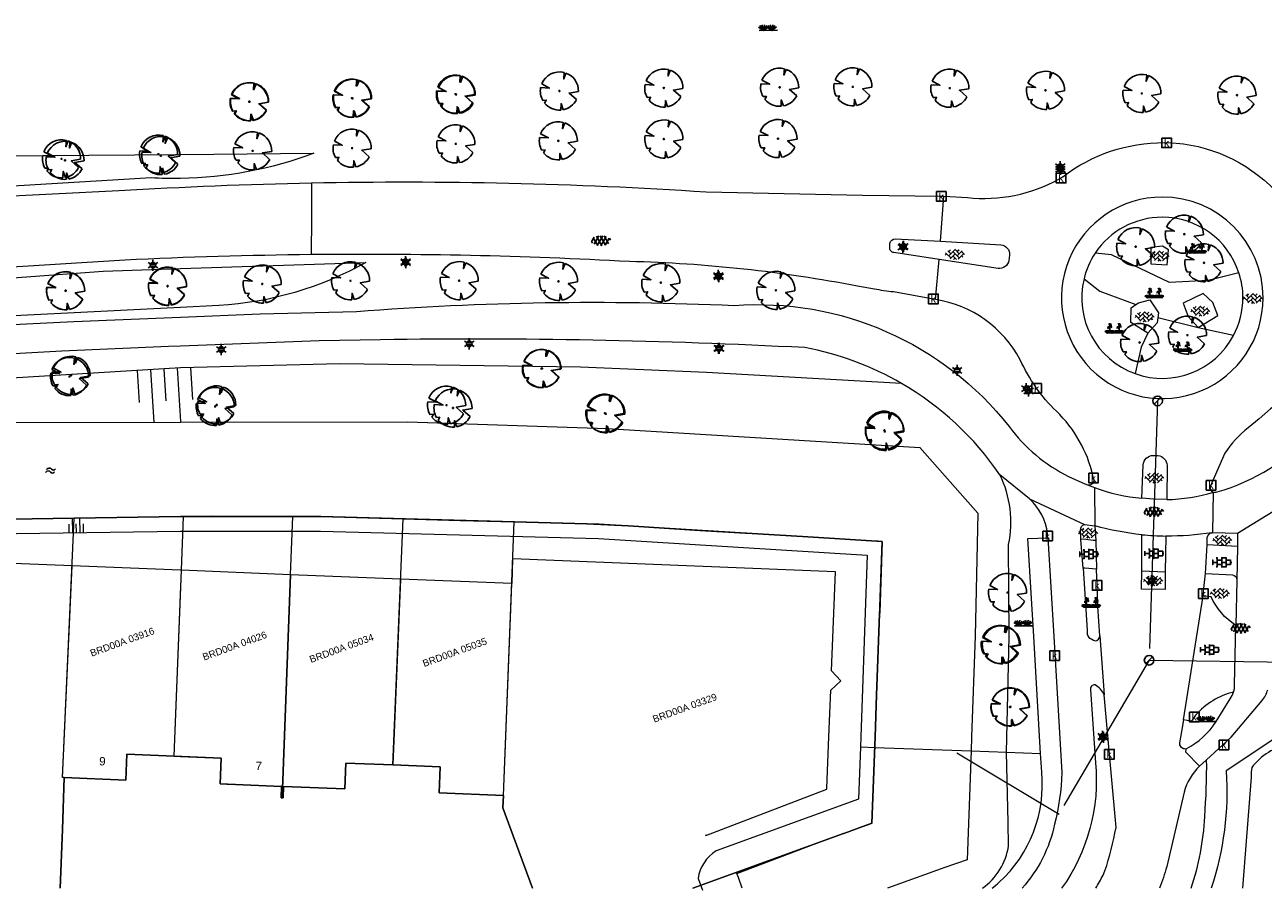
# Model space of a CAD drawing. Header units: metres. Extents: x 95652 to 96661, y 430734 to 431486.
# Tile 6 of 62: x 95984 to 96113, y 430734 to 430824. Entities that reach past the tile are written whole.
import ezdxf

# ---------------------------------------------------------------- set-up
doc = ezdxf.new("R2010")
doc.units = ezdxf.units.M
doc.linetypes.add('HIDDEN', pattern=[9.525, 6.35, -3.175])
doc.layers.get('0').update_dxf_attribs({"linetype": 'CONTINUOUS'})
for name, color, linetype in [('BAR_BEBOUWING', 7, 'CONTINUOUS'), ('BAR_HUISNUMMERS EN STRAATNAMEN', 7, 'CONTINUOUS'), ('BAR_TALUDLIJNEN', 7, 'CONTINUOUS'), ('BAR_TOPO', 7, 'CONTINUOUS'), ('BAR_WATER', 7, 'CONTINUOUS'), ('BAR_WEGEN', 7, 'CONTINUOUS'), ('BOR_LICHTMASTEN', 7, 'CONTINUOUS'), ('BRK_Kadastrale percelen en nummers', 7, 'CONTINUOUS'), ('BRK_Kadatrale percelen', 7, 'CONTINUOUS')]:
    doc.layers.add(name, color=color, linetype=linetype)
for name, color, linetype, true_color in [('BAR_PUNTSYMBOLEN', 7, 'CONTINUOUS', 0x707070), ('BAR_SYMBOLEN', 7, 'CONTINUOUS', 0x707070), ('BOR_BOMEN', 7, 'CONTINUOUS', 0x707070), ('BOR_RIOOLLEIDINGEN', 7, 'CONTINUOUS', 0x707070), ('BOR_RIOOLPUTTEN', 7, 'CONTINUOUS', 0x707070)]:
    doc.layers.add(name, color=color, linetype=linetype, true_color=true_color)
doc.styles.add('NLCS-ISO', font='NLCS-ISO.ttf')

# ---------------------------------------------------------------- blocks, each defined once
blk = doc.blocks.new('boom_templ_1')
at = {"color": 8, "ltscale": 20, "true_color": 0x707070, "flags": 128}
for points in [[(0.63, 2.39), (0.56, 1.58), (0.85, 2.33)], [(-2.44, 0.44), (-1.29, 0.39), (-2.3, 0.92)], [(-1.92, -1.57), (-1.72, -1.19), (-2.16, -1.22)], [(2.48, -0.06), (1.26, -0.27), (2.21, -1.12)], [(0.49, -2.43), (0.21, -1.64), (0.18, -2.47)]]:
    blk.add_lwpolyline(points, dxfattribs=at)
blk.add_lwpolyline([(2.48, -0.06, 0.321944), (0.85, 2.33, 0.321944)], format="xyb", dxfattribs=at)
at = {"color": 8, "true_color": 0x707070}
blk.add_circle((0, 0), 0.0738, dxfattribs=at)
at = {"color": 8, "ltscale": 20, "true_color": 0x707070}
for start, end in [(75.1844, 158.299), (169.749, 209.4302), (219.2667, 274.1068), (281.3601, 333.2046)]:
    blk.add_arc((0, 0), 2.48, start, end, dxfattribs=at)
blk = doc.blocks.new('inspectieput_templ_1')
at = {"color": 8, "true_color": 0x707070}
blk.add_line((-1.06, -1.06), (1.06, 1.06), dxfattribs=at)
at = {"color": 8, "lineweight": -3, "true_color": 0x707070}
blk.add_circle((0, 0), 1.5, dxfattribs=at)
blk = doc.blocks.new('lichtmast_templ_1')
at = {"color": 8, "ltscale": 0.1, "true_color": 0x707070}
for p, q in [((-1.1, 0.63), (-2.19, 1.27)), ((0, 1.27), (0, 2.53)), ((1.1, 0.63), (2.19, 1.27)), ((-1.1, -0.63), (-2.19, -1.27)), ((0, -1.27), (0, -2.53)), ((1.1, -0.63), (2.19, -1.27))]:
    blk.add_line(p, q, dxfattribs=at)
at = {"color": 8, "true_color": 0x707070, "flags": 128}
for points in [[(-1.16, 0.5), (1.16, 0.5)], [(-1.16, -0.5), (1.16, -0.5)]]:
    blk.add_lwpolyline(points, dxfattribs=at)
at = {"color": 8, "ltscale": 0.1, "true_color": 0x707070}
blk.add_circle((0, 0), 1.27, dxfattribs=at)
blk = doc.blocks.new('tegels_templ_1')
at = {"color": 8, "true_color": 0x707070}
for p, q in [((-3.08, 0.75), (-3, 0.75)), ((-3, -0.83), (-3, 0.83)), ((-3, 0), (-1.5, 0)), ((-1.84, 1.5), (-1.5, 1.5)), ((-1.5, -1.6), (-1.5, 1.6)), ((-1.5, 0.75), (0, 0.75)), ((0, -1.78), (0, 1.78)), ((0, 1.5), (1.5, 1.5)), ((0, 0), (1.5, 0)), ((1.5, -1.6), (1.5, 1.6)), ((1.5, 0.75), (3, 0.75)), ((3, -0.83), (3, 0.83)), ((3, 0), (3.39, 0)), ((-3.08, -0.75), (-3, -0.75)), ((-1.84, -1.5), (-1.5, -1.5)), ((-1.5, -0.75), (0, -0.75)), ((0, -1.5), (1.5, -1.5)), ((1.5, -0.75), (3, -0.75))]:
    blk.add_line(p, q, dxfattribs=at)
blk = doc.blocks.new('betonstraatstenen_templ_1')
at = {"color": 8, "true_color": 0x707070}
for p, q in [((-3.44, -0.47), (-2.97, 0)), ((-3.31, 0.34), (-1.48, -1.48)), ((-2.52, 1.03), (-1.48, 0)), ((-2.23, -0.74), (0, 1.48)), ((-2.23, 0.74), (-1.57, 1.4)), ((-1.77, -1.77), (0, 0)), ((-0.74, 0.74), (1.48, -1.48)), ((-0.1, 1.58), (1.48, 0)), ((0.74, 0.74), (1.4, 1.4)), ((0.74, -0.74), (2.46, 0.98)), ((1.06, -1.91), (2.97, 0)), ((2.23, 0.74), (3.31, -0.34)), ((-0.74, -0.74), (0.5, -1.99)), ((-0.52, -2), (0, -1.48)), ((2.23, -0.74), (2.72, -1.24))]:
    blk.add_line(p, q, dxfattribs=at)
blk = doc.blocks.new('beplanting_templ_1')
at = {"color": 8, "true_color": 0x707070, "flags": 128}
for points in [[(-0.51, 0.16), (-0.64, 0.14)], [(-0.43, -0.28), (-0.43, 0.04), (-0.59, 0.27)], [(-0.54, 0.19), (-0.5, 0.3)], [(-0.43, 0.41), (-0.52, 0.54)], [(-0.45, 0.44), (-0.52, 0.44)], [(-0.48, 0.49), (-0.48, 0.52)], [(-0.43, 0.04), (-0.43, 0.58)], [(-0.43, 0.36), (-0.28, 0.51)], [(-0.43, 0.21), (-0.25, 0.32)], [(-0.36, 0.44), (-0.37, 0.49)], [(-0.34, 0.26), (-0.22, 0.21)], [(-0.33, 0.46), (-0.27, 0.46)], [(-0.31, 0.28), (-0.31, 0.39)], [(0.29, 0.16), (0.16, 0.15)], [(0.37, -0.27), (0.37, 0.05), (0.21, 0.28)], [(0.27, 0.2), (0.3, 0.3)], [(0.37, 0.42), (0.28, 0.55)], [(0.35, 0.45), (0.28, 0.45)], [(0.32, 0.5), (0.32, 0.53)], [(0.38, 0.05), (0.37, 0.58)], [(0.37, 0.37), (0.52, 0.52)], [(0.37, 0.21), (0.55, 0.32)], [(0.45, 0.44), (0.43, 0.5)], [(0.46, 0.27), (0.58, 0.22)], [(0.47, 0.47), (0.53, 0.46)], [(0.5, 0.29), (0.5, 0.4)], [(-0.63, -0.28), (-0.86, -0.13)], [(-0.63, -0.28), (-0.8, -0.05)], [(-0.63, -0.28), (-0.7, -0.03)], [(-0.69, -0.28), (0.69, -0.27)], [(-0.63, -0.28), (-0.58, -0.03)], [(-0.63, -0.28), (-0.49, -0.06)], [(-0.63, -0.28), (-0.41, -0.11)], [(-0.23, -0.28), (-0.45, -0.12)], [(-0.23, -0.28), (-0.4, -0.05)], [(-0.23, -0.28), (-0.29, -0.03)], [(-0.23, -0.28), (-0.18, -0.02)], [(-0.23, -0.28), (-0.08, -0.06)], [(-0.23, -0.28), (0, -0.11)], [(0.15, -0.27), (-0.08, -0.12)], [(0.15, -0.27), (-0.02, -0.05)], [(0.15, -0.27), (0.08, -0.03)], [(0.15, -0.27), (0.2, -0.02)], [(0.15, -0.27), (0.3, -0.05)], [(0.15, -0.27), (0.37, -0.11)], [(0.57, -0.27), (0.34, -0.12)], [(0.57, -0.27), (0.4, -0.05)], [(0.57, -0.27), (0.5, -0.02)], [(0.57, -0.27), (0.62, -0.02)], [(0.57, -0.27), (0.72, -0.05)], [(0.57, -0.27), (0.79, -0.11)]]:
    blk.add_lwpolyline(points, dxfattribs=at)
blk = doc.blocks.new('lichtmast_templ_2')
at = {"color": 8, "ltscale": 0.1, "true_color": 0x707070}
for p, q in [((-1.1, 0.63), (-2.19, 1.27)), ((0, 1.27), (0, 2.53)), ((1.1, 0.63), (2.19, 1.27)), ((-1.1, -0.63), (-2.19, -1.27)), ((0, -1.27), (0, -2.53)), ((1.1, -0.63), (2.19, -1.27))]:
    blk.add_line(p, q, dxfattribs=at)
at = {"color": 8, "true_color": 0x707070, "flags": 128}
for points in [[(-1.16, 0.5), (1.16, 0.5)], [(-1.16, -0.5), (1.16, -0.5)]]:
    blk.add_lwpolyline(points, dxfattribs=at)
at = {"color": 8, "ltscale": 0.1, "true_color": 0x707070}
blk.add_circle((0, 0), 1.27, dxfattribs=at)
blk = doc.blocks.new('gras_templ_1')
at = {"color": 8, "true_color": 0x707070, "flags": 128}
for points in [[(-0.376, -0.169), (-0.752, 0.081)], [(-0.376, -0.169), (-0.657, 0.202)], [(-0.376, -0.169), (-0.488, 0.24)], [(-0.376, -0.169), (-0.291, 0.251)], [(-0.376, -0.169), (-0.131, 0.191)], [(-0.376, -0.169), (-0.007, 0.103)], [(0.247, -0.165), (-0.129, 0.086)], [(0.247, -0.165), (-0.034, 0.206)], [(0.247, -0.165), (0.135, 0.245)], [(0.247, -0.165), (0.332, 0.255)], [(0.247, -0.165), (0.492, 0.196)], [(0.247, -0.165), (0.616, 0.107)], [(-0.688, -0.172), (0.688, -0.161)]]:
    blk.add_lwpolyline(points, dxfattribs=at)
blk = doc.blocks.new('asfalt_templ_1')
at = {"color": 8, "ltscale": 0.1, "true_color": 0x707070}
for p, q in [((-5.73, -0.58), (-4.19, 2.08)), ((-2, -2.83), (-4.67, 1.79)), ((-4.27, -2.06), (-1.41, 2.89)), ((0.39, -2.97), (-2.83, 2.61)), ((-2.36, -2.75), (0.91, 2.91)), ((2.51, -2.63), (-0.71, 2.95)), ((-0.19, -2.99), (2.96, 2.46)), ((4.34, -1.81), (1.68, 2.8)), ((2.29, -2.69), (4.71, 1.49)), ((5.47, 0.24), (4.78, 1.42)), ((-5.08, -1.49), (-5.82, -0.22))]:
    blk.add_line(p, q, dxfattribs=at)
blk = doc.blocks.new('water_templ_1')
at = {"color": 8, "true_color": 0x707070, "flags": 128}
for points in [[(-1.85, 0.38), (-1.77, 0.52, -0.538831), (0.24, 0.55, 0.605168), (1.92, 0.75, -4.035705)], [(-1.85, 0.38), (-1.77, 0.52, -0.538831), (0.24, 0.55, 0.605168), (1.92, 0.75, -4.035705)], [(-2.22, -0.89), (-2.13, -0.75, -0.538831), (-0.13, -0.72, 0.605168), (1.55, -0.52, -4.035705)]]:
    blk.add_lwpolyline(points, format="xyb", dxfattribs=at)
blk = doc.blocks.new('boom_templ_2')
at = {"color": 8, "ltscale": 20, "true_color": 0x707070, "flags": 128}
for points in [[(0.63, 2.39), (0.56, 1.58), (0.85, 2.33)], [(-2.44, 0.44), (-1.29, 0.39), (-2.3, 0.92)], [(-1.92, -1.57), (-1.72, -1.19), (-2.16, -1.22)], [(2.48, -0.06), (1.26, -0.27), (2.21, -1.12)], [(0.49, -2.43), (0.21, -1.64), (0.18, -2.47)]]:
    blk.add_lwpolyline(points, dxfattribs=at)
blk.add_lwpolyline([(2.48, -0.06, 0.321944), (0.85, 2.33, 0.321944)], format="xyb", dxfattribs=at)
at = {"color": 8, "true_color": 0x707070}
blk.add_circle((0, 0), 0.0738, dxfattribs=at)
at = {"color": 8, "ltscale": 20, "true_color": 0x707070}
for start, end in [(75.1844, 158.299), (169.749, 209.4302), (219.2667, 274.1068), (281.3601, 333.2046)]:
    blk.add_arc((0, 0), 2.48, start, end, dxfattribs=at)
blk = doc.blocks.new('lichtmast_templ_3')
at = {"color": 8, "ltscale": 0.1, "true_color": 0x707070}
for p, q in [((-1.1, 0.63), (-2.19, 1.27)), ((0, 1.27), (0, 2.53)), ((1.1, 0.63), (2.19, 1.27)), ((-1.1, -0.63), (-2.19, -1.27)), ((0, -1.27), (0, -2.53)), ((1.1, -0.63), (2.19, -1.27))]:
    blk.add_line(p, q, dxfattribs=at)
at = {"color": 8, "true_color": 0x707070, "flags": 128}
for points in [[(-1.16, 0.5), (1.16, 0.5)], [(-1.16, -0.5), (1.16, -0.5)]]:
    blk.add_lwpolyline(points, dxfattribs=at)
at = {"color": 8, "ltscale": 0.1, "true_color": 0x707070}
blk.add_circle((0, 0), 1.27, dxfattribs=at)
blk = doc.blocks.new('kolk-symbool_templ_1')
at = {"true_color": 0x707070}
h = blk.add_hatch(color=8, dxfattribs=at)
h.dxf.hatch_style = 1
h.paths.add_polyline_path([(0.023, -0.036), (0.189, 0.125), (0.094, 0.125), (-0.08, -0.052), (-0.028, -0.087), (0.115, -0.309), (0.206, -0.309)])
h.paths.add_polyline_path([(-0.028, -0.087), (-0.08, -0.052), (-0.08, 0.29), (-0.154, 0.29), (-0.154, -0.309), (-0.08, -0.309), (-0.08, -0.137)])
at = {"color": 8, "true_color": 0x707070}
blk.add_lwpolyline([(-0.376, 0.366), (0.374, 0.366), (0.374, -0.384), (-0.376, -0.384)], close=True, dxfattribs=at)

msp = doc.modelspace()

# ---------------------------------------------------------------- linework, layer by layer
at = {"layer": 'BAR_BEBOUWING', "color": 8, "linetype": 'Continuous', "lineweight": 0, "ltscale": 0.01, "true_color": 0x707070, "flags": 128}
for points in [[(95988.72, 430767.8), (95970.23, 430768.55), (95970.11, 430765.83)], [(96054.68, 430739.83), (96054.73, 430739.7), (96067.33, 430744.54), (96067.31, 430744.65), (96067.53, 430750), (96067.73, 430754.84), (96068.77, 430755.83), (96067.81, 430756.85), (96068.21, 430767.19), (96034.61, 430768.54), (96034.6, 430768.54), (96034.5, 430765.96)], [(95987.9, 430745.75), (95987.73, 430745.76), (95988.72, 430767.8)], [(96000.1, 430767.34), (96000, 430767.35), (95988.72, 430767.8)], [(95999.34, 430747.98), (96000, 430764.77), (96000.1, 430767.34)], [(96011.48, 430766.88), (96000.1, 430767.34)], [(96011.48, 430766.88), (96010.59, 430743.63)], [(96022.92, 430766.42), (96011.48, 430766.88)], [(96022.92, 430766.42), (96022.13, 430747.06)], [(96034.5, 430765.96), (96022.92, 430766.42)], [(96033.63, 430743.89), (96034.5, 430765.96)], [(95992.88, 430745.53), (95994.32, 430745.47), (95994.43, 430748.17), (95999.34, 430747.98)], [(95999.34, 430747.98), (96000, 430747.95), (96004.25, 430747.78), (96004.14, 430745.09), (96005.53, 430745.03)], [(96010.59, 430743.63), (96010.69, 430743.62), (96010.73, 430744.81), (96017.12, 430744.56), (96017.23, 430747.26), (96022.13, 430747.06)], [(96022.13, 430747.06), (96027.04, 430746.86), (96026.93, 430744.16), (96033.63, 430743.89)]]:
    msp.add_lwpolyline(points, dxfattribs=at)
at = {"layer": 'BAR_TALUDLIJNEN', "color": 8, "linetype": 'Continuous', "lineweight": 0, "true_color": 0x707070, "flags": 128}
for points in [[(95995.5, 430788.15), (95995.7, 430784.82)], [(95996.89, 430788.23), (95997.22, 430782.77)], [(95999.66, 430788.4), (95999.99, 430782.85)], [(96001.05, 430788.44), (96001.24, 430785.15)], [(95988.79, 430771.26), (95988.77, 430772.76)], [(95989.54, 430771.27), (95989.52, 430772.77)], [(95988.41, 430771.26), (95988.4, 430772.16)], [(95989.91, 430771.28), (95989.9, 430772.18)]]:
    msp.add_lwpolyline(points, dxfattribs=at)
at = {"layer": 'BAR_TALUDLIJNEN', "color": 8, "linetype": 'Continuous', "lineweight": 0, "ltscale": 0.01, "true_color": 0x707070, "flags": 128}
for points in [[(95998.27, 430788.31), (95998.47, 430784.99)], [(95989.16, 430771.27), (95989.15, 430772.17)]]:
    msp.add_lwpolyline(points, dxfattribs=at)
at = {"layer": 'BAR_TOPO', "color": 8, "linetype": 'Continuous', "lineweight": 0, "ltscale": 0.01, "true_color": 0x707070, "flags": 128}
for points in [[(95886.22, 430809.58, -0.318169), (95892.27, 430814.35), (95910.07, 430814.24), (95935.21, 430812.56), (95949.48, 430811.07, 0.042816), (95976.09, 430810.5), (96000, 430810.68), (96013.91, 430810.79, -0.08577), (96000, 430808.16, -0.018475), (95996.97, 430808.23), (95970.43, 430806.65), (95944.93, 430805.58), (95919.9, 430805.65), (95902.85, 430805.98), (95887.95, 430806.59)], [(95887.66, 430796.54), (95898.13, 430796.44), (95926.66, 430796.13), (95958.44, 430796.68), (95978.29, 430797.5), (95991.94, 430798.52), (96000, 430798.78), (96019.31, 430799.41, -0.114132), (96003.99, 430794.93), (96000, 430794.73), (95972.95, 430793.36), (95941.38, 430792.01), (95913.07, 430791.97), (95891.05, 430792.25), (95885.61, 430793.45)]]:
    msp.add_lwpolyline(points, format="xyb", dxfattribs=at)
for points in [[(96102.76, 430799.18), (96102.9, 430800.72), (96102.29, 430801.13), (96101.08, 430800.96), (96101.06, 430799.28)], [(96104.44, 430795.19), (96104.96, 430793.8), (96106, 430792.63), (96108.04, 430793.9), (96107.54, 430795.23), (96106.52, 430796.18)]]:
    msp.add_lwpolyline(points, close=True, dxfattribs=at)
for points in [[(96110.24, 430798.34), (96107.03, 430797.53), (96103, 430797.34), (96096.98, 430800.2), (96095.26, 430800.37)], [(96094.11, 430797.72), (96095.74, 430796.41), (96099.52, 430795.03)], [(96099.52, 430795.03), (96099.77, 430795.2), (96100.98, 430795.53), (96101.87, 430794.16), (96101.79, 430793.64)], [(96100.76, 430792.05), (96099, 430793.16), (96099.02, 430794.69), (96099.52, 430795.03)], [(96101.79, 430793.64), (96101.72, 430793.13), (96100.76, 430792.05)], [(96109.67, 430791.79), (96105.99, 430792.61), (96101.79, 430793.64)], [(96100.76, 430792.05), (96100.07, 430790.6), (96099.43, 430787.83)], [(96086.03, 430748.38), (96089.58, 430748.24)]]:
    msp.add_lwpolyline(points, dxfattribs=at)
at = {"layer": 'BAR_WATER', "color": 8, "linetype": 'Continuous', "lineweight": 0, "ltscale": 0.01, "true_color": 0x707070, "flags": 128}
for points in [[(96075.11, 430786.81), (96054.79, 430787.96), (96041.65, 430788.52), (96016.6, 430788.84), (96000, 430788.42), (95972.21, 430786.74), (95915.69, 430783.39), (95888.76, 430780.71)], [(95889.99, 430770.16), (95890.22, 430779.22), (95918.03, 430779.35), (95981.61, 430782.74), (96000, 430782.77), (96023.64, 430782.82), (96044.44, 430782.1), (96077.02, 430780.15), (96083.05, 430773.3), (96082.77, 430760.47), (96082.39, 430750), (96082.34, 430748.53)], [(96072.32, 430748.88), (96072.37, 430750), (96073.09, 430770.34), (96043.62, 430772.15), (96014.62, 430772.93), (96003.29, 430772.98), (96000, 430772.93), (95977.95, 430772.6), (95959.55, 430771.57), (95942.17, 430770.41), (95913.96, 430769.28), (95889.96, 430769.23), (95889.99, 430770.16)], [(95894.4, 430767.74), (95913.99, 430767.78), (95942.25, 430768.91), (95959.64, 430770.07), (95978.01, 430771.1), (96000.02, 430771.43), (96014.59, 430771.43), (96043.55, 430770.65), (96071.54, 430768.93), (96070.86, 430750), (96070.83, 430748.94)], [(96058.12, 430735.32), (96057.96, 430735.76), (96066.92, 430739.15), (96072.04, 430740.98), (96072.32, 430748.88)], [(96070.83, 430748.94), (96072.32, 430748.88)], [(96072.32, 430748.88), (96082.34, 430748.53)], [(96082.34, 430748.53), (96081.93, 430737.17), (96079.62, 430736.36), (96073.64, 430734.21)], [(96082.34, 430748.53), (96086.03, 430748.38)], [(96058.51, 430734.21), (96058.12, 430735.32)]]:
    msp.add_lwpolyline(points, dxfattribs=at)
for points in [[(96086.03, 430748.38), (96086.3, 430760.45), (96086.25, 430770.03, 0.167619), (96085.34, 430777.29)], [(96115.52, 430749.15, 0.203551), (96111.59, 430746.79, 0.04052), (96111.51, 430745.8), (96110.61, 430734.21)], [(96070.83, 430748.94), (96070.63, 430743.5), (96055.78, 430738.11, 0.212168), (96053.91, 430735.24), (96054.38, 430734.01)], [(96083.54, 430734.21, 0.19888), (96086.26, 430738.64), (96086.2, 430741.07), (96086.03, 430748.38)]]:
    msp.add_lwpolyline(points, format="xyb", dxfattribs=at)
at = {"layer": 'BAR_WEGEN', "color": 8, "linetype": 'Continuous', "lineweight": 0, "ltscale": 0.01, "true_color": 0x707070, "flags": 128}
for points in [[(96079.5, 430806.31), (96081.96, 430806.18, 0.154955), (96091.5, 430808.11), (96091.7, 430808.23), (96091.89, 430808.35, -0.164058), (96102.46, 430811.91), (96102.7, 430811.88), (96102.91, 430811.9, -0.193065), (96113.97, 430806.96), (96114.08, 430806.79), (96114.21, 430806.62, 0.244528), (96124.7, 430801.75)], [(95887.93, 430805.95), (95892.37, 430805.77), (95892.82, 430805.25), (95892.82, 430805.25), (95901.97, 430804.82), (95915.4, 430804.58, 0.013185), (95972.81, 430805.88), (95993.59, 430806.9, -0.010362), (96013.66, 430807.71)], [(96013.66, 430807.71, -0.021147), (96054.74, 430806.78), (96062.89, 430806.61), (96071.03, 430806.43), (96079.25, 430806.31), (96079.5, 430806.31)], [(96110.24, 430798.34, 0.324292), (96102.26, 430804.13, 0.251494), (96095.26, 430800.37)], [(96079.02, 430799.72), (96074.31, 430800.44, -0.444828), (96073.89, 430801), (96073.9, 430801.4, -0.352594), (96074.45, 430801.88), (96079.15, 430801.65)], [(96079.15, 430801.65), (96085.45, 430801.27, -0.416361), (96086.34, 430800.19), (96086.29, 430799.62, -0.390069), (96085.16, 430798.8), (96079.02, 430799.72)], [(96013.63, 430800.23, 0.009575), (95994.21, 430799.66), (95973.53, 430798.37, -0.016866), (95912.76, 430797.15), (95892.59, 430797.42), (95887.7, 430797.44)], [(96078.65, 430795.55), (96078.43, 430795.58), (96074.28, 430796.34, -0.027099), (96072.28, 430796.65), (96070.52, 430796.94, 0.041613), (96046.76, 430799.51, 0.016279), (96013.63, 430800.23)], [(96095.26, 430800.37, 0.086693), (96094.11, 430797.72)], [(96109.67, 430791.79, 0.123038), (96110.66, 430795.73, 0.079565), (96110.24, 430798.34)], [(96094.11, 430797.72, 0.384124), (96099.43, 430787.83)], [(96094.47, 430776.24, 0.419472), (96095.18, 430776.75), (96095.1, 430776.94), (96095.03, 430777.21, 0.146246), (96091.23, 430783.91, -0.093667), (96087.47, 430789.27, 0.236618), (96078.65, 430795.55)], [(95888.94, 430785.43), (95890.6, 430785.21, 0.151497), (95898.82, 430786.72), (95900.8, 430788.04, -0.174302), (95911.23, 430791.38), (95927.57, 430791.34), (95944.89, 430791.46), (95959.6, 430791.96), (95972.69, 430792.45), (95988.88, 430793.25), (96000, 430793.72), (96008.3, 430794.08), (96018.32, 430794.31, -0.031006), (96057.66, 430794.93, -0.249599), (96086.3, 430782.33, 0.118848), (96092.5, 430777.12), (96094.21, 430776.35), (96094.47, 430776.24)], [(96099.43, 430787.83, 0.37221), (96109.67, 430791.79)], [(96075.11, 430786.81, 0.086238), (96065.02, 430790.54, 0.016435), (96020.84, 430791.37), (96014.46, 430791.25), (96000, 430790.71), (95998.77, 430790.66), (95987.63, 430790.18), (95972.58, 430789.34), (95951.28, 430788.61), (95938.21, 430788.36), (95919.98, 430788.41), (95912.71, 430788.43, 0.140705), (95902.17, 430785.52), (95900.07, 430784.1, -0.116164), (95896.53, 430782.53), (95894.05, 430782.16), (95889.21, 430782.27)], [(96125.46, 430790.37), (96124.26, 430790.28, 0.191045), (96114.48, 430785.19, -0.042436), (96113.53, 430784.16), (96112.36, 430783.11), (96111.19, 430782.19, 0.082798), (96108.79, 430779.55), (96107.41, 430776.47), (96107.24, 430776.07, 0.347826), (96107.6, 430775.47)], [(96085.34, 430777.29, 0.112841), (96075.11, 430786.81)], [(96107.6, 430775.47, 0.096554), (96107.98, 430775.52, 0.141977), (96118.07, 430781.83, -0.169399), (96124.71, 430784.81), (96125.76, 430784.85)], [(96100.13, 430774.85), (96100.27, 430778.32, -0.387574), (96101.3, 430779.31), (96101.8, 430779.3, -0.360911), (96102.76, 430778.26), (96102.72, 430774.71)], [(96094.47, 430776.24, 0.009259), (96095.2, 430775.96)], [(96095.2, 430775.96, 0.067477), (96100.13, 430774.85)], [(96102.72, 430774.71, 0.065226), (96107.6, 430775.47)], [(96090.33, 430770.73), (96090.3, 430770.92), (96090.32, 430771.15, 0.177908), (96088.43, 430774.78)], [(96093.79, 430770.54), (96093.75, 430771.52, -0.403467), (96094.17, 430772.1)], [(96100.12, 430771.05, -0.043918), (96095.25, 430771.98)], [(96100.12, 430771.05, 0.021952), (96102.64, 430770.91)], [(96107.41, 430771.26, -0.043424), (96102.64, 430770.91)], [(96106.92, 430770.01), (96106.95, 430770.76, -0.326424), (96107.41, 430771.26)], [(96090.33, 430770.73), (96090.95, 430760.43), (96091.79, 430746.26, -0.054954), (96091.04, 430740.88, -0.13146), (96087.65, 430734.21, -0.13146)], [(96094.03, 430767.55), (96094.43, 430761.11), (96094.42, 430761.09, 0.154126), (96094.6, 430760.33, -0.010903), (96095.26, 430759.99, 0.381171), (96095.76, 430760.52)], [(96106.75, 430767.01), (96109.56, 430766.87, -0.37593), (96110.04, 430766.32)], [(96109.91, 430761.6, -0.138526), (96107.34, 430764.56), (96106.51, 430764.68)], [(96109.69, 430754.66, 0.077161), (96109.78, 430755.41), (96109.91, 430761.6)], [(96096.22, 430754.36, 0.159776), (96095.26, 430755.41, 0.467082), (96094.77, 430754.88), (96095.3, 430747.29, -0.181868), (96091.78, 430734.21, -0.181868)], [(96095.33, 430734.21, 0.018628), (96096.09, 430735.59), (96096.29, 430736.03, 0.035709), (96097.44, 430740.54), (96096.76, 430748.2), (96096.22, 430754.36)], [(96109.69, 430754.66, 0.152648), (96105.73, 430752.24), (96105.31, 430751.62), (96105.23, 430751.63), (96104.46, 430751.77)], [(96104.73, 430748.75), (96104.75, 430748.75, 0.133956), (96107.86, 430751.59), (96109.34, 430753.94, 0.075908), (96109.69, 430754.66)], [(96106.88, 430747.61), (96109.42, 430749.95), (96112.65, 430753.76, 0.09644), (96113.25, 430754.9)], [(96104.46, 430751.77), (96104.25, 430750.56), (96104.05, 430749.35, 0.376366), (96104.46, 430748.79), (96104.56, 430748.76), (96104.73, 430748.75)], [(96114.86, 430749.82), (96113.88, 430749.75), (96108.91, 430746.44, -0.097313), (96107.35, 430734.21, -0.097313)], [(96084.53, 430734.21, 0.017692), (96085.28, 430734.84, 0.234905), (96089.7, 430746.31), (96089.58, 430748.24)], [(96106.14, 430746.93, 0.138781), (96104.54, 430744.22), (96102.72, 430736.47, -0.026939), (96101.97, 430734.21, -0.026939)], [(96105.26, 430734.21, 0.068965), (96106.68, 430741.67, 0.021051), (96106.88, 430747.61)]]:
    msp.add_lwpolyline(points, format="xyb", dxfattribs=at)
for points in [[(96013.66, 430807.71), (96013.64, 430804.1), (96013.63, 430800.23)], [(96079.15, 430801.65), (96079.5, 430806.31)], [(96078.65, 430795.55), (96079.02, 430799.72)], [(96088.43, 430774.78), (96085.34, 430777.29)], [(96095.2, 430775.96), (96095.25, 430771.98)], [(96107.54, 430771.27), (96107.6, 430775.47)], [(96110.11, 430771.22), (96116.2, 430774.96)], [(96088.43, 430774.78), (96094.17, 430772.1)], [(96102.72, 430774.71), (96101.34, 430774.76), (96100.13, 430774.85)], [(96094.17, 430772.1), (96095.25, 430771.98)], [(96095.25, 430771.98), (96095.35, 430770.46)], [(96100.12, 430767.27), (96100.12, 430771.05)], [(96107.41, 430771.26), (96107.44, 430771.26), (96107.54, 430771.27)], [(96107.54, 430771.27), (96110.11, 430771.22)], [(96110.11, 430771.22), (96110.11, 430769.81)], [(96089.58, 430748.24), (96088.87, 430760.44), (96088.26, 430770.66), (96090.33, 430770.73)], [(96095.35, 430770.46), (96095.06, 430770.46), (96094.06, 430770.57), (96093.79, 430770.54)], [(96094.03, 430767.55), (96093.79, 430770.54)], [(96095.35, 430770.46), (96095.42, 430767.47), (96095.42, 430767.46)], [(96102.64, 430770.91), (96102.56, 430767.18)], [(96106.75, 430767.01), (96106.92, 430770.01)], [(96110.11, 430769.81), (96106.92, 430770.01)], [(96110.11, 430769.81), (96110.04, 430766.32)], [(96095.42, 430767.46), (96094.18, 430767.58), (96094.1, 430767.57), (96094.03, 430767.55)], [(96095.76, 430760.52), (96095.56, 430763.58), (96095.49, 430765.75), (96095.42, 430767.46)], [(96102.56, 430767.18), (96102.57, 430765.33), (96100.08, 430765.36), (96100.12, 430767.27)], [(96100.12, 430767.27), (96102.56, 430767.18)], [(96106.51, 430764.68), (96106.52, 430764.9), (96106.54, 430765.15), (96106.75, 430767.01)], [(96110.04, 430766.32), (96109.91, 430761.6)], [(96104.46, 430751.77), (96106.51, 430764.68)], [(96095.76, 430760.52), (96096.22, 430754.36)], [(96106.14, 430746.93), (96104.7, 430748.38), (96104.73, 430748.75)], [(96106.88, 430747.61), (96106.14, 430746.93)]]:
    msp.add_lwpolyline(points, dxfattribs=at)
msp.add_lwpolyline([(96102.26, 430806.23, 2.414214), (96112.76, 430795.73, 0.414135)], format="xyb", close=True, dxfattribs=at)
at = {"layer": 'BOR_RIOOLLEIDINGEN', "color": 8, "linetype": 'HIDDEN', "lineweight": 0, "ltscale": 4.0636, "true_color": 0x707070, "flags": 128}
for points in [[(96101.77, 430784.99), (96100.89, 430757.97)], [(96100.89, 430757.97), (96092.02, 430742.82)], [(96100.89, 430757.97), (96137.68, 430757.44)], [(96080.85, 430748.34), (96091.53, 430741.92)]]:
    msp.add_lwpolyline(points, dxfattribs=at)
at = {"layer": 'BRK_Kadastrale percelen en nummers', "color": 75, "lineweight": 5, "ltscale": 3.900864, "true_color": 0x739642, "flags": 128}
for points in [[(95987.47, 430734.21), (95987.7, 430740.33), (95987.9, 430745.75), (95987.73, 430745.76), (95988.94, 430772.77), (95977.95, 430772.6), (95970.4, 430772.17), (95970.11, 430765.83), (95969.14, 430741.06), (95969.25, 430741.05), (95968.99, 430735.67), (95968.93, 430734.21)], [(95987.9, 430745.75), (95994.32, 430745.47), (95994.43, 430748.17), (95999.34, 430747.98), (96000.1, 430767.34), (96000.32, 430772.94), (96000, 430772.93), (95988.94, 430772.77)], [(95999.34, 430747.98), (96004.25, 430747.78), (96004.14, 430745.09), (96010.54, 430744.82), (96010.5, 430743.63), (96010.59, 430743.63), (96011.48, 430766.88), (96011.71, 430772.94), (96000.32, 430772.94)], [(96010.59, 430743.63), (96010.69, 430743.62), (96010.73, 430744.81), (96017.12, 430744.56), (96017.23, 430747.26), (96022.13, 430747.06), (96023.18, 430772.7), (96014.62, 430772.93), (96011.71, 430772.94)], [(96022.13, 430747.06), (96027.04, 430746.86), (96026.93, 430744.16), (96033.63, 430743.89), (96034.76, 430772.39), (96029.12, 430772.54), (96023.18, 430772.7)], [(96053.35, 430734.21), (96069.05, 430739.91), (96069.09, 430739.92), (96072, 430740.98), (96072.35, 430750), (96072.51, 430754.32), (96072.82, 430762.79), (96072.83, 430762.91), (96072.83, 430762.94), (96073.1, 430770.33), (96072.62, 430770.36), (96072.59, 430770.36), (96072.56, 430770.37), (96072.52, 430770.37), (96064.78, 430770.87), (96058.97, 430771.21), (96058.91, 430771.21), (96058.85, 430771.21), (96054.11, 430771.49), (96046.65, 430771.96), (96042.34, 430772.18), (96034.76, 430772.39)], [(96033.63, 430743.89), (96033.58, 430742.59), (96036.66, 430734.21)]]:
    msp.add_lwpolyline(points, dxfattribs=at)
at = {"layer": 'BRK_Kadastrale percelen en nummers', "color": 75, "lineweight": 0, "true_color": 0x739642, "flags": 128}
for points in [[(95977.95, 430772.6), (95988.94, 430772.77), (96000, 430772.93), (96000.32, 430772.94), (96011.71, 430772.94), (96014.62, 430772.93), (96023.18, 430772.7), (96029.12, 430772.54), (96034.76, 430772.39), (96042.34, 430772.18), (96046.65, 430771.96), (96054.11, 430771.49), (96058.85, 430771.21), (96058.91, 430771.21), (96058.97, 430771.21), (96064.78, 430770.87), (96072.52, 430770.37), (96072.56, 430770.37), (96072.59, 430770.36), (96072.62, 430770.36), (96073.1, 430770.33), (96072.83, 430762.94), (96072.83, 430762.91), (96072.82, 430762.79), (96072.51, 430754.32), (96072.35, 430750), (96072, 430740.98), (96069.09, 430739.92), (96069.05, 430739.91), (96053.35, 430734.21)], [(96036.66, 430734.21), (96033.58, 430742.59), (96033.63, 430743.89), (96026.93, 430744.16), (96027.04, 430746.86), (96022.13, 430747.06), (96017.23, 430747.26), (96017.12, 430744.56), (96010.73, 430744.81), (96010.69, 430743.62), (96010.59, 430743.63), (96010.5, 430743.63), (96010.54, 430744.82), (96004.14, 430745.09), (96004.25, 430747.78), (95999.34, 430747.98), (95994.43, 430748.17), (95994.32, 430745.47), (95987.9, 430745.75), (95987.7, 430740.33), (95987.47, 430734.21)]]:
    msp.add_lwpolyline(points, dxfattribs=at)
at = {"layer": 'BRK_Kadatrale percelen', "color": 75, "linetype": 'Continuous', "lineweight": 5, "ltscale": 0.01, "true_color": 0x739642, "flags": 128}
for points in [[(95987.47, 430734.21), (95987.7, 430740.33), (95987.9, 430745.75), (95987.73, 430745.76), (95988.94, 430772.77), (95977.95, 430772.6), (95970.4, 430772.17), (95970.11, 430765.83), (95969.14, 430741.06), (95969.25, 430741.05), (95968.99, 430735.67), (95968.93, 430734.21)], [(95987.9, 430745.75), (95994.32, 430745.47), (95994.43, 430748.17), (95999.34, 430747.98), (96000.1, 430767.34), (96000.32, 430772.94), (96000, 430772.93), (95988.94, 430772.77)], [(95999.34, 430747.98), (96004.25, 430747.78), (96004.14, 430745.09), (96010.54, 430744.82), (96010.5, 430743.63), (96010.59, 430743.63), (96011.48, 430766.88), (96011.71, 430772.94), (96000.32, 430772.94)], [(96010.59, 430743.63), (96010.69, 430743.62), (96010.73, 430744.81), (96017.12, 430744.56), (96017.23, 430747.26), (96022.13, 430747.06), (96023.18, 430772.7), (96014.62, 430772.93), (96011.71, 430772.94)], [(96022.13, 430747.06), (96027.04, 430746.86), (96026.93, 430744.16), (96033.63, 430743.89), (96034.76, 430772.39), (96029.12, 430772.54), (96023.18, 430772.7)], [(96053.35, 430734.21), (96069.05, 430739.91), (96069.09, 430739.92), (96072, 430740.98), (96072.35, 430750), (96072.51, 430754.32), (96072.82, 430762.79), (96072.83, 430762.91), (96072.83, 430762.94), (96073.1, 430770.33), (96072.62, 430770.36), (96072.59, 430770.36), (96072.56, 430770.37), (96072.52, 430770.37), (96064.78, 430770.87), (96058.97, 430771.21), (96058.91, 430771.21), (96058.85, 430771.21), (96054.11, 430771.49), (96046.65, 430771.96), (96042.34, 430772.18), (96034.76, 430772.39)], [(96033.63, 430743.89), (96033.58, 430742.59), (96036.66, 430734.21)]]:
    msp.add_lwpolyline(points, dxfattribs=at)
at = {"layer": 'BRK_Kadatrale percelen', "color": 75, "linetype": 'Continuous', "lineweight": 0, "true_color": 0x739642, "flags": 128}
for points in [[(95977.95, 430772.6), (95988.94, 430772.77), (96000, 430772.93), (96000.32, 430772.94), (96011.71, 430772.94), (96014.62, 430772.93), (96023.18, 430772.7), (96029.12, 430772.54), (96034.76, 430772.39), (96042.34, 430772.18), (96046.65, 430771.96), (96054.11, 430771.49), (96058.85, 430771.21), (96058.91, 430771.21), (96058.97, 430771.21), (96064.78, 430770.87), (96072.52, 430770.37), (96072.56, 430770.37), (96072.59, 430770.36), (96072.62, 430770.36), (96073.1, 430770.33), (96072.83, 430762.94), (96072.83, 430762.91), (96072.82, 430762.79), (96072.51, 430754.32), (96072.35, 430750), (96072, 430740.98), (96069.09, 430739.92), (96069.05, 430739.91), (96053.35, 430734.21)], [(96036.66, 430734.21), (96033.58, 430742.59), (96033.63, 430743.89), (96026.93, 430744.16), (96027.04, 430746.86), (96022.13, 430747.06), (96017.23, 430747.26), (96017.12, 430744.56), (96010.73, 430744.81), (96010.69, 430743.62), (96010.59, 430743.63), (96010.5, 430743.63), (96010.54, 430744.82), (96004.14, 430745.09), (96004.25, 430747.78), (95999.34, 430747.98), (95994.43, 430748.17), (95994.32, 430745.47), (95987.9, 430745.75), (95987.7, 430740.33), (95987.47, 430734.21)]]:
    msp.add_lwpolyline(points, dxfattribs=at)

# ---------------------------------------------------------------- block references
at = {"layer": 'BAR_PUNTSYMBOLEN'}
for name, p, xscale, yscale in [('boom_templ_2', (96028.72, 430816.91), 0.8011755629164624, 0.8011755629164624), ('boom_templ_2', (96039.47, 430817.28), 0.8011755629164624, 0.8011755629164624), ('boom_templ_2', (96050.34, 430817.59), 0.8011755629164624, 0.8011755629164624), ('boom_templ_2', (96062.41, 430817.67), 0.8011755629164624, 0.8011755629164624), ('boom_templ_2', (96070.03, 430817.72), 0.8011755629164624, 0.8011755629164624), ('boom_templ_2', (96080.13, 430817.57), 0.8011755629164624, 0.8011755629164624), ('boom_templ_2', (96090.1, 430817.35), 0.8011755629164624, 0.8011755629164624), ('boom_templ_2', (96100.13, 430817.03), 0.8011755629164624, 0.8011755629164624), ('boom_templ_2', (96110.04, 430816.85), 0.8011755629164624, 0.8011755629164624), ('boom_templ_2', (96007.2, 430816.17), 0.8011755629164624, 0.8011755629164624), ('boom_templ_2', (96017.86, 430816.53), 0.8011755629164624, 0.8011755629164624), ('boom_templ_2', (96028.68, 430811.77), 0.8011755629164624, 0.8011755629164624), ('boom_templ_2', (96039.36, 430812.09), 0.8011755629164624, 0.8011755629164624), ('boom_templ_2', (96050.35, 430812.28), 0.8011755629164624, 0.8011755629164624), ('boom_templ_2', (96062.23, 430812.32), 0.8011755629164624, 0.8011755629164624), ('boom_templ_2', (95997.96, 430810.55), 0.8011755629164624, 0.8011755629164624), ('boom_templ_2', (96007.52, 430811.04), 0.8011755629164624, 0.8011755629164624), ('boom_templ_2', (96017.88, 430811.32), 0.8011755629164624, 0.8011755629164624), ('kolk-symbool_templ_1', (96102.71, 430811.89), 1.333333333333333, 1.333333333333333), ('boom_templ_2', (95987.98, 430810.06), 0.8011755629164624, 0.8011755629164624), ('lichtmast_templ_3', (96091.65, 430809.13), 0.2280888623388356, 0.2280888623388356), ('kolk-symbool_templ_1', (96091.72, 430808.22), 1.333333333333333, 1.333333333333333), ('kolk-symbool_templ_1', (96079.25, 430806.31), 1.333333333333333, 1.333333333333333), ('boom_templ_2', (96104.56, 430802.36), 0.8011755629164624, 0.8011755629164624), ('boom_templ_2', (96099.49, 430801.06), 0.8011755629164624, 0.8011755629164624), ('lichtmast_templ_3', (96075.23, 430801.01), 0.2280888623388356, 0.2280888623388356), ('boom_templ_2', (96106.6, 430799.38), 0.8011755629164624, 0.8011755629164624), ('lichtmast_templ_3', (95997.14, 430799.13), 0.2280888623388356, 0.2280888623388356), ('boom_templ_2', (96017.71, 430797.51), 0.8011755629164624, 0.8011755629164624), ('lichtmast_templ_3', (96023.45, 430799.49), 0.2280888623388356, 0.2280888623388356), ('boom_templ_2', (96029.03, 430797.52), 0.8011755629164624, 0.8011755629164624), ('boom_templ_2', (96039.38, 430797.45), 0.8011755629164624, 0.8011755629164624), ('boom_templ_2', (96050.03, 430797.31), 0.8011755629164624, 0.8011755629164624), ('boom_templ_2', (95988.04, 430796.48), 0.8011755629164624, 0.8011755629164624), ('boom_templ_2', (95998.66, 430796.96), 0.8011755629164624, 0.8011755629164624), ('boom_templ_2', (96008.52, 430797.17), 0.8011755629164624, 0.8011755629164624), ('lichtmast_templ_3', (96056.06, 430797.93), 0.2280888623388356, 0.2280888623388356), ('boom_templ_2', (96062.02, 430796.51), 0.8011755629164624, 0.8011755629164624), ('kolk-symbool_templ_1', (96078.42, 430795.63), 1.333333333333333, 1.333333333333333), ('boom_templ_2', (96099.91, 430791.07), 0.8011755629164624, 0.8011755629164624), ('boom_templ_2', (96104.89, 430791.84), 0.8011755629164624, 0.8011755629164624), ('lichtmast_templ_3', (96004.25, 430790.35), 0.2280888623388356, 0.2280888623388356), ('lichtmast_templ_3', (96030.08, 430790.94), 0.2280888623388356, 0.2280888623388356), ('boom_templ_2', (96037.66, 430788.37), 0.8011755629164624, 0.8011755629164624), ('lichtmast_templ_3', (96056.12, 430790.47), 0.2280888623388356, 0.2280888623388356), ('boom_templ_2', (95988.61, 430787.66), 0.8011755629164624, 0.8011755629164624), ('lichtmast_templ_3', (96080.9, 430788.17), 0.2280888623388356, 0.2280888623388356), ('boom_templ_2', (96003.78, 430784.57), 0.8011755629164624, 0.8011755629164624), ('lichtmast_templ_3', (96088.33, 430786.03), 0.2280888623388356, 0.2280888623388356), ('kolk-symbool_templ_1', (96089.18, 430786.31), 1.333333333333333, 1.333333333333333), ('boom_templ_2', (96028.39, 430784.25), 0.8011755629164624, 0.8011755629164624), ('boom_templ_2', (96044.3, 430783.65), 0.8011755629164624, 0.8011755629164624), ('boom_templ_2', (96073.37, 430781.81), 0.8011755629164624, 0.8011755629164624), ('kolk-symbool_templ_1', (96095.1, 430776.97), 1.333333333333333, 1.333333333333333), ('kolk-symbool_templ_1', (96107.34, 430776.22), 1.333333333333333, 1.333333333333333), ('kolk-symbool_templ_1', (96090.31, 430770.93), 1.333333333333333, 1.333333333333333), ('boom_templ_2', (96086.14, 430765.02), 0.8011755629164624, 0.8011755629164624), ('kolk-symbool_templ_1', (96095.48, 430765.78), 1.333333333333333, 1.333333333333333), ('lichtmast_templ_3', (96101.2, 430766.22), 0.2280888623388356, 0.2280888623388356), ('kolk-symbool_templ_1', (96106.54, 430764.92), 1.333333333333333, 1.333333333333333), ('boom_templ_2', (96085.5, 430759.59), 0.8011755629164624, 0.8011755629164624), ('kolk-symbool_templ_1', (96091.04, 430758.47), 1.333333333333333, 1.333333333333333), ('boom_templ_2', (96086.4, 430753.09), 0.8011755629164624, 0.8011755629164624), ('kolk-symbool_templ_1', (96105.59, 430752.07), 1.333333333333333, 1.333333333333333), ('lichtmast_templ_3', (96096.04, 430750.04), 0.2280888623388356, 0.2280888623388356), ('kolk-symbool_templ_1', (96108.69, 430749.16), 1.333333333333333, 1.333333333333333), ('kolk-symbool_templ_1', (96096.75, 430748.19), 1.333333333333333, 1.333333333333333)]:
    msp.add_blockref(name, p, dxfattribs=dict(at, xscale=xscale, yscale=yscale))
at = {"layer": 'BAR_SYMBOLEN'}
for name, p, xscale, yscale in [('gras_templ_1', (96061.24, 430823.83), 1.388696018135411, 1.388696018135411), ('lichtmast_templ_2', (96091.65, 430809.13), 0.2280865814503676, 0.2280865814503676), ('asfalt_templ_1', (96043.83, 430801.68), 0.1772703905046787, 0.1772703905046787), ('lichtmast_templ_2', (96075.23, 430801.01), 0.2280865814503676, 0.2280865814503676), ('betonstraatstenen_templ_1', (96080.68, 430800.33), 0.2963885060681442, 0.2963885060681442), ('beplanting_templ_1', (96105.94, 430800.73), 1.209250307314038, 1.209250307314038), ('lichtmast_templ_2', (95997.14, 430799.13), 0.2280865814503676, 0.2280865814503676), ('lichtmast_templ_2', (96023.45, 430799.49), 0.2280865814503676, 0.2280865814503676), ('betonstraatstenen_templ_1', (96101.98, 430800.15), 0.2963885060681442, 0.2963885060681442), ('lichtmast_templ_2', (96056.06, 430797.93), 0.2280865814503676, 0.2280865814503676), ('beplanting_templ_1', (96101.48, 430796.08), 1.209250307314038, 1.209250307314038), ('betonstraatstenen_templ_1', (96111.71, 430795.73), 0.2963885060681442, 0.2963885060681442), ('betonstraatstenen_templ_1', (96100.44, 430793.82), 0.2963885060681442, 0.2963885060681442), ('betonstraatstenen_templ_1', (96106.24, 430794.41), 0.2963885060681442, 0.2963885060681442), ('beplanting_templ_1', (96097.31, 430792.4), 1.209250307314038, 1.209250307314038), ('lichtmast_templ_2', (96004.25, 430790.35), 0.2280865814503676, 0.2280865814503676), ('lichtmast_templ_2', (96030.08, 430790.94), 0.2280865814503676, 0.2280865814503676), ('lichtmast_templ_2', (96056.12, 430790.47), 0.2280865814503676, 0.2280865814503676), ('beplanting_templ_1', (96104.43, 430790.49), 1.209250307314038, 1.209250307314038), ('lichtmast_templ_2', (96080.9, 430788.17), 0.2280865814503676, 0.2280865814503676), ('lichtmast_templ_2', (96088.33, 430786.03), 0.2280865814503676, 0.2280865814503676), ('water_templ_1', (95986.51, 430777.74), 0.2416238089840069, 0.2416238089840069), ('betonstraatstenen_templ_1', (96101.45, 430777.03), 0.2963885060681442, 0.2963885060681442), ('asfalt_templ_1', (96101.4, 430773.43), 0.1772703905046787, 0.1772703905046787), ('betonstraatstenen_templ_1', (96094.55, 430771.29), 0.2963885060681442, 0.2963885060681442), ('betonstraatstenen_templ_1', (96108.53, 430770.54), 0.2963885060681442, 0.2963885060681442), ('tegels_templ_1', (96094.6, 430769.02), 0.3088755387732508, 0.3088755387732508), ('tegels_templ_1', (96101.38, 430769.09), 0.3088755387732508, 0.3088755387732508), ('tegels_templ_1', (96108.45, 430768.17), 0.3088755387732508, 0.3088755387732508), ('betonstraatstenen_templ_1', (96101.33, 430766.3), 0.2963885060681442, 0.2963885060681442), ('lichtmast_templ_2', (96101.2, 430766.22), 0.2280865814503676, 0.2280865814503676), ('beplanting_templ_1', (96094.9, 430763.84), 1.209250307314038, 1.209250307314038), ('betonstraatstenen_templ_1', (96108.28, 430765), 0.2963885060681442, 0.2963885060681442), ('gras_templ_1', (96087.84, 430761.79), 1.388696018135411, 1.388696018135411), ('asfalt_templ_1', (96110.45, 430761.3), 0.1772703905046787, 0.1772703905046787), ('tegels_templ_1', (96107.18, 430759.06), 0.3088755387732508, 0.3088755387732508), ('gras_templ_1', (96106.87, 430751.81), 1.388696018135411, 1.388696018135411), ('lichtmast_templ_2', (96096.04, 430750.04), 0.2280865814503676, 0.2280865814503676)]:
    msp.add_blockref(name, p, dxfattribs=dict(at, xscale=xscale, yscale=yscale))
at = {"layer": 'BOR_BOMEN', "xscale": 0.8011755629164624, "yscale": 0.8011755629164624}
for p in [(96028.64, 430816.96), (96039.47, 430817.28), (96050.34, 430817.59), (96062.41, 430817.67), (96070.03, 430817.72), (96080.13, 430817.57), (96090.1, 430817.35), (96100.13, 430817.03), (96110.04, 430816.85), (96007.15, 430816.16), (96017.92, 430816.52), (96028.68, 430811.77), (96039.36, 430812.09), (96050.35, 430812.28), (96062.23, 430812.32), (95987.62, 430810.21), (95997.72, 430810.71), (96007.52, 430811.04), (96017.88, 430811.32), (96104.56, 430802.36), (96099.49, 430801.06), (96106.6, 430799.38), (96017.71, 430797.51), (96029.03, 430797.52), (96039.38, 430797.45), (96050.03, 430797.31), (95988.05, 430796.46), (95998.66, 430796.92), (96008.52, 430797.17), (96062.02, 430796.51), (96099.91, 430791.07), (96104.89, 430791.84), (96037.6, 430788.36), (95988.45, 430787.53), (96003.62, 430784.41), (96027.72, 430784.55), (96044.21, 430783.71), (96073.32, 430781.93), (96086.14, 430765.02), (96085.39, 430759.62), (96086.43, 430753.12)]:
    msp.add_blockref('boom_templ_1', p, dxfattribs=at)
at = {"layer": 'BOR_LICHTMASTEN', "xscale": 0.2280888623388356, "yscale": 0.2280888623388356}
for p in [(96091.63, 430809.39), (96075.31, 430801.09), (95997.14, 430799.13), (96023.46, 430799.4), (96056.02, 430798.06), (96004.25, 430790.35), (96030.08, 430790.94), (96056.05, 430790.48), (96088.1, 430786.27), (96101.15, 430766.27), (96096.13, 430749.93)]:
    msp.add_blockref('lichtmast_templ_1', p, dxfattribs=at)
at = {"layer": 'BOR_RIOOLPUTTEN', "xscale": 0.3333216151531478, "yscale": 0.3333216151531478}
for p in [(96101.77, 430784.99), (96100.89, 430757.97)]:
    msp.add_blockref('inspectieput_templ_1', p, dxfattribs=at)

# ---------------------------------------------------------------- texts
at = {"layer": 'BAR_HUISNUMMERS EN STRAATNAMEN', "color": 8, "true_color": 0x707070, "char_height": 0.87, "attachment_point": 5, "style": 'NLCS-ISO'}
for s, insert, rotation in [('{{\\fArial|b0|i0;9}}', (95991.87, 430747.44), 357), ('{{\\fArial|b0|i0;7}}', (96008.16, 430746.96), 357.7)]:
    msp.add_mtext(s, dxfattribs=dict(at, insert=insert, rotation=rotation))
at = {"layer": 'BRK_Kadastrale percelen en nummers', "color": 8, "true_color": 0x707070, "char_height": 0.725, "attachment_point": 5, "rotation": 20, "style": 'NLCS-ISO'}
for s, insert in [('{{\\fArial|b0|i0;BRD00A 03916}}', (95993.94, 430759.87)), ('{{\\fArial|b0|i0;BRD00A 04026}}', (96005.65, 430759.47)), ('{{\\fArial|b0|i0;BRD00A 05034}}', (96016.78, 430759.22)), ('{{\\fArial|b0|i0;BRD00A 05035}}', (96028.57, 430758.8)), ('{{\\fArial|b0|i0;BRD00A 03329}}', (96052.53, 430753))]:
    msp.add_mtext(s, dxfattribs=dict(at, insert=insert))

doc.saveas('drawing.dxf')
